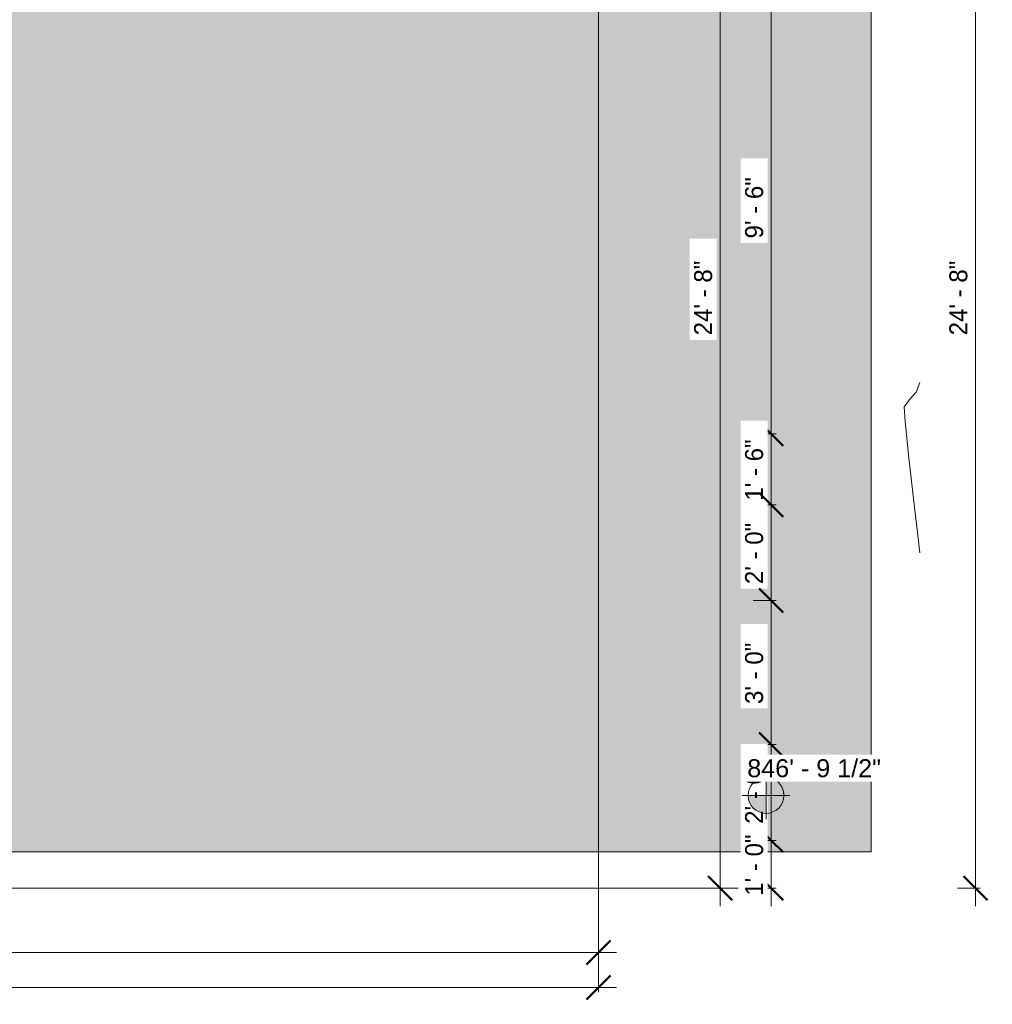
# Model space of a CAD drawing. Header units: inches. Extents: x 1931 to 3173, y 8366 to 8904.
# Tile 11 of 55: x 2929 to 3173, y 8368 to 8614. Entities that reach past the tile are written whole.
import ezdxf

# ---------------------------------------------------------------- set-up
doc = ezdxf.new("R2010")
doc.units = ezdxf.units.IN
doc.header["$MEASUREMENT"] = 0
for name, color, linetype, lineweight in [('A-ANNO-DIMS', 211, 'Continuous', 9), ('A-ANNO-DIMS-48', 211, 'Continuous', 9), ('C-BLDG-PADS', 91, 'Continuous', 9), ('C-TOPO', 7, 'Continuous', 9), ('G-ANNO-DIMS', 111, 'Continuous', 9)]:
    doc.layers.add(name, color=color, linetype=linetype, lineweight=lineweight)
doc.styles.add('Arial', font='arial.ttf', dxfattribs={"height": 4.5})
doc.styles.add('Century Gothic', font='ufonts.com_century-gothic.ttf', dxfattribs={"height": 4.499999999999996})
doc.dimstyles.new('OD__1__Tol__', dxfattribs={"dimscale": 12, "dimtxt": 4.698757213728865, "dimasz": 0.5, "dimexe": 0.375, "dimexo": 0.2500000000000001, "dimgap": 0.06250000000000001, "dimtad": 1, "dimdec": 0, "dimzin": 3, "dimdsep": 46, "dimlunit": 4, "dimtxsty": 'Century Gothic', "dimblk1": 'OBLIQUE', "dimblk2": 'OBLIQUE', "dimsah": 1, "dimcen": 0.09, "dimdle": 0.375, "dimazin": 0, "dimtfac": 1, "dimtdec": 4, "dimtix": 1, "dimtmove": 0, "dimatfit": 3, "dimfxl": 1, "dimtvp": 1, "dimtfill": 1, "dimfrac": 2, "dimtolj": 1, "dimtzin": 0, "dimarcsym": 2})

# ---------------------------------------------------------------- blocks, each defined once
blk = doc.blocks.new('DIMBLOCK1-FLOOR PLAN - BASEMENT')
at = {"layer": 'A-ANNO-DIMS-48'}
for p, q in [((2715.836683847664, 8370.535317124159), (2715.836683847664, 8376.277957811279)), ((3074.336683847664, 8370.535317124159), (3074.336683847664, 8376.277957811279)), ((3078.836683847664, 8371.777957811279), (2715.836683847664, 8371.777957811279)), ((2715.836683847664, 8371.777957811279), (2715.836683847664, 8370.53531712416)), ((3074.336683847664, 8371.777957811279), (3074.336683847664, 8370.535317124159))]:
    blk.add_line(p, q, dxfattribs=at)
at = {"layer": 'A-ANNO-DIMS-48', "lineweight": 50}
for p, q in [((2715.836683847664, 8371.777957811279), (2718.836683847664, 8374.777957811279)), ((3074.336683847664, 8371.777957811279), (3077.336683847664, 8374.777957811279)), ((2715.836683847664, 8371.777957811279), (2712.836683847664, 8368.777957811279)), ((3074.336683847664, 8371.777957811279), (3071.336683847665, 8368.777957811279))]:
    blk.add_line(p, q, dxfattribs=at)
at = {"layer": 'A-ANNO-DIMS-48', "color": 0, "insert": (2883.712708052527, 8378.295876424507), "char_height": 4.499999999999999, "width": 27.29754190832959, "attachment_point": 1, "line_spacing_factor": 0.9845015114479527, "style": 'Century Gothic', "bg_fill": 3, "box_fill_scale": 1.25, "bg_fill_color": 256, "bg_fill_true_color": 13158600, "bg_fill_transparency": 0}
blk.add_mtext('29\' - 11"', dxfattribs=at)
blk = doc.blocks.new('_Oblique')
at = {"color": 0, "linetype": 'ByBlock', "lineweight": -2}
blk.add_line((-0.5, -0.5), (0.5, 0.5), dxfattribs=at)
blk = doc.blocks.new('DIMBLOCK11-FLOOR PLAN - BASEMENT')
at = {"layer": 'A-ANNO-DIMS-48', "lineweight": 50}
for p, q in [((3117.535755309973, 8623.81938150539), (3114.535755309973, 8626.81938150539)), ((3117.535755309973, 8623.81938150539), (3120.535755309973, 8620.81938150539)), ((3117.535755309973, 8510.319381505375), (3114.535755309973, 8513.319381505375)), ((3117.535755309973, 8510.319381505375), (3120.535755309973, 8507.319381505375))]:
    blk.add_line(p, q, dxfattribs=at)
at = {"layer": 'A-ANNO-DIMS-48'}
for p, q in [((3118.778395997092, 8623.81938150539), (3113.035755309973, 8623.81938150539)), ((3117.535755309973, 8623.81938150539), (3117.535755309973, 8510.319381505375)), ((3117.535755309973, 8623.81938150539), (3118.778395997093, 8623.81938150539)), ((3118.778395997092, 8510.319381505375), (3113.035755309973, 8510.319381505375)), ((3117.535755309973, 8510.319381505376), (3118.778395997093, 8510.319381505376))]:
    blk.add_line(p, q, dxfattribs=at)
at = {"layer": 'A-ANNO-DIMS-48', "color": 0, "insert": (3111.017836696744, 8559.200827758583), "char_height": 4.499999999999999, "width": 18.88452899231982, "attachment_point": 1, "rotation": 90, "line_spacing_factor": 0.9845015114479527, "style": 'Century Gothic', "bg_fill": 3, "box_fill_scale": 1.25, "bg_fill_color": 256, "bg_fill_true_color": 13158600, "bg_fill_transparency": 0}
blk.add_mtext('9\' - 6"', dxfattribs=at)
blk = doc.blocks.new('DIMBLOCK12-FLOOR PLAN - BASEMENT')
at = {"layer": 'A-ANNO-DIMS-48', "lineweight": 50}
for p, q in [((3117.535755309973, 8510.319381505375), (3114.535755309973, 8513.319381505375)), ((3117.535755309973, 8510.319381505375), (3120.535755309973, 8507.319381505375)), ((3117.535755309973, 8492.569381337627), (3114.535755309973, 8495.569381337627)), ((3117.535755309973, 8492.569381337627), (3120.535755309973, 8489.569381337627))]:
    blk.add_line(p, q, dxfattribs=at)
at = {"layer": 'A-ANNO-DIMS-48'}
for p, q in [((3118.778395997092, 8510.319381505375), (3113.035755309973, 8510.319381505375)), ((3117.535755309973, 8510.319381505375), (3117.535755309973, 8492.569381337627)), ((3117.535755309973, 8510.319381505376), (3118.778395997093, 8510.319381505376)), ((3118.778395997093, 8492.569381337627), (3113.035755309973, 8492.569381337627)), ((3117.535755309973, 8492.56938133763), (3118.778395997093, 8492.56938133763))]:
    blk.add_line(p, q, dxfattribs=at)
at = {"layer": 'A-ANNO-DIMS-48', "color": 0, "insert": (3111.017836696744, 8493.575827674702), "char_height": 4.499999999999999, "width": 18.88452899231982, "attachment_point": 1, "rotation": 90, "line_spacing_factor": 0.9845015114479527, "style": 'Century Gothic', "bg_fill": 3, "box_fill_scale": 1.25, "bg_fill_color": 256, "bg_fill_true_color": 13158600, "bg_fill_transparency": 0}
blk.add_mtext('1\' - 6"', dxfattribs=at)
blk = doc.blocks.new('DIMBLOCK13-FLOOR PLAN - BASEMENT')
at = {"layer": 'A-ANNO-DIMS-48', "lineweight": 50}
for p, q in [((3117.535755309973, 8492.569381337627), (3114.535755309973, 8495.569381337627)), ((3117.535755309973, 8492.569381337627), (3120.535755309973, 8489.569381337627)), ((3117.535755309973, 8468.56938133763), (3114.535755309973, 8471.56938133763)), ((3117.535755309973, 8468.56938133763), (3120.535755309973, 8465.56938133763))]:
    blk.add_line(p, q, dxfattribs=at)
at = {"layer": 'A-ANNO-DIMS-48'}
for p, q in [((3118.778395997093, 8492.569381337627), (3113.035755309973, 8492.569381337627)), ((3117.535755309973, 8492.569381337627), (3117.535755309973, 8468.56938133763)), ((3117.535755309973, 8492.56938133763), (3118.778395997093, 8492.56938133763)), ((3118.778395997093, 8468.56938133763), (3113.035755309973, 8468.56938133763)), ((3117.535755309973, 8468.56938133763), (3118.778395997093, 8468.56938133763))]:
    blk.add_line(p, q, dxfattribs=at)
at = {"layer": 'A-ANNO-DIMS-48', "color": 0, "insert": (3111.017836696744, 8472.700827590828), "char_height": 4.499999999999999, "width": 18.88452899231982, "attachment_point": 1, "rotation": 90, "line_spacing_factor": 0.9845015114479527, "style": 'Century Gothic', "bg_fill": 3, "box_fill_scale": 1.25, "bg_fill_color": 256, "bg_fill_true_color": 13158600, "bg_fill_transparency": 0}
blk.add_mtext('2\' - 0"', dxfattribs=at)
blk = doc.blocks.new('DIMBLOCK14-FLOOR PLAN - BASEMENT')
at = {"layer": 'A-ANNO-DIMS-48', "lineweight": 50}
for p, q in [((3117.535755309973, 8468.56938133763), (3114.535755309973, 8471.56938133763)), ((3117.535755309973, 8468.56938133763), (3120.535755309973, 8465.56938133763)), ((3117.535755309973, 8432.56938133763), (3114.535755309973, 8435.56938133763)), ((3117.535755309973, 8432.56938133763), (3120.535755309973, 8429.56938133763))]:
    blk.add_line(p, q, dxfattribs=at)
at = {"layer": 'A-ANNO-DIMS-48'}
for p, q in [((3118.778395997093, 8468.56938133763), (3113.035755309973, 8468.56938133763)), ((3117.535755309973, 8468.56938133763), (3117.535755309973, 8432.56938133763)), ((3117.535755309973, 8468.56938133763), (3118.778395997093, 8468.56938133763)), ((3118.778395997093, 8432.56938133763), (3113.035755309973, 8432.56938133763)), ((3117.535755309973, 8432.56938133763), (3118.778395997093, 8432.56938133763))]:
    blk.add_line(p, q, dxfattribs=at)
at = {"layer": 'A-ANNO-DIMS-48', "color": 0, "insert": (3111.017836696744, 8442.700827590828), "char_height": 4.499999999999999, "width": 18.88452899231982, "attachment_point": 1, "rotation": 90, "line_spacing_factor": 0.9845015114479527, "style": 'Century Gothic', "bg_fill": 3, "box_fill_scale": 1.25, "bg_fill_color": 256, "bg_fill_true_color": 13158600, "bg_fill_transparency": 0}
blk.add_mtext('3\' - 0"', dxfattribs=at)
blk = doc.blocks.new('DIMBLOCK15-FLOOR PLAN - BASEMENT')
at = {"layer": 'A-ANNO-DIMS-48', "lineweight": 50}
for p, q in [((3117.535755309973, 8432.56938133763), (3114.535755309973, 8435.56938133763)), ((3117.535755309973, 8432.56938133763), (3120.535755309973, 8429.56938133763)), ((3117.535755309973, 8408.569381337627), (3114.535755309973, 8411.569381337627)), ((3117.535755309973, 8408.569381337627), (3120.535755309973, 8405.569381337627))]:
    blk.add_line(p, q, dxfattribs=at)
at = {"layer": 'A-ANNO-DIMS-48'}
for p, q in [((3118.778395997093, 8432.56938133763), (3113.035755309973, 8432.56938133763)), ((3117.535755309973, 8432.56938133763), (3117.535755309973, 8408.569381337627)), ((3117.535755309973, 8432.56938133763), (3118.778395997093, 8432.56938133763)), ((3118.778395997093, 8408.569381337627), (3113.035755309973, 8408.569381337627)), ((3117.535755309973, 8408.56938133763), (3118.778395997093, 8408.56938133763))]:
    blk.add_line(p, q, dxfattribs=at)
at = {"layer": 'A-ANNO-DIMS-48', "color": 0, "insert": (3111.017836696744, 8412.700827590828), "char_height": 4.499999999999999, "width": 18.88452899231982, "attachment_point": 1, "rotation": 90, "line_spacing_factor": 0.9845015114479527, "style": 'Century Gothic', "bg_fill": 3, "box_fill_scale": 1.25, "bg_fill_color": 256, "bg_fill_true_color": 13158600, "bg_fill_transparency": 0}
blk.add_mtext('2\' - 0"', dxfattribs=at)
blk = doc.blocks.new('DIMBLOCK16-FLOOR PLAN - BASEMENT')
at = {"layer": 'A-ANNO-DIMS-48', "lineweight": 50}
for p, q in [((3117.535755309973, 8408.569381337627), (3114.535755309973, 8411.569381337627)), ((3117.535755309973, 8408.569381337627), (3120.535755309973, 8405.569381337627)), ((3117.535755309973, 8396.56938133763), (3114.535755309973, 8399.56938133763)), ((3117.535755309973, 8396.56938133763), (3120.535755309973, 8393.56938133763))]:
    blk.add_line(p, q, dxfattribs=at)
at = {"layer": 'A-ANNO-DIMS-48'}
for p, q in [((3118.778395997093, 8408.569381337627), (3113.035755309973, 8408.569381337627)), ((3117.535755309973, 8408.569381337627), (3117.535755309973, 8392.06938133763)), ((3117.535755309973, 8408.56938133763), (3118.778395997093, 8408.56938133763)), ((3118.778395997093, 8396.56938133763), (3113.035755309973, 8396.56938133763)), ((3117.535755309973, 8396.56938133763), (3118.778395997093, 8396.56938133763))]:
    blk.add_line(p, q, dxfattribs=at)
at = {"layer": 'A-ANNO-DIMS-48', "color": 0, "insert": (3111.017836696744, 8394.700827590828), "char_height": 4.499999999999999, "width": 18.88452899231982, "attachment_point": 1, "rotation": 90, "line_spacing_factor": 0.9845015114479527, "style": 'Century Gothic', "bg_fill": 3, "box_fill_scale": 1.25, "bg_fill_color": 256, "bg_fill_true_color": 13158600, "bg_fill_transparency": 0}
blk.add_mtext('1\' - 0"', dxfattribs=at)
blk = doc.blocks.new('DIMBLOCK23-FLOOR PLAN - BASEMENT')
at = {"layer": 'A-ANNO-DIMS-48', "lineweight": 50}
for p, q in [((3104.769679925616, 8692.569381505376), (3101.769679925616, 8695.569381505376)), ((3104.769679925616, 8692.569381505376), (3107.769679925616, 8689.569381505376)), ((3104.769679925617, 8396.56938133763), (3101.769679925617, 8399.56938133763)), ((3104.769679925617, 8396.56938133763), (3107.769679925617, 8393.56938133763))]:
    blk.add_line(p, q, dxfattribs=at)
at = {"layer": 'A-ANNO-DIMS-48'}
for p, q in [((3077.336683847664, 8692.569381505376), (3109.269679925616, 8692.569381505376)), ((3104.769679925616, 8692.569381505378), (3077.336683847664, 8692.569381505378)), ((3104.769679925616, 8692.569381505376), (3104.769679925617, 8392.06938133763)), ((2649.336683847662, 8396.56938133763), (3109.269679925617, 8396.56938133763)), ((3104.769679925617, 8396.56938133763), (2649.336683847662, 8396.569381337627))]:
    blk.add_line(p, q, dxfattribs=at)
at = {"layer": 'A-ANNO-DIMS-48', "color": 0, "insert": (3098.251761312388, 8534.948116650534), "char_height": 4.499999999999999, "width": 23.09103545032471, "attachment_point": 1, "rotation": 90, "line_spacing_factor": 0.9845015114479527, "style": 'Century Gothic', "bg_fill": 3, "box_fill_scale": 1.25, "bg_fill_color": 256, "bg_fill_true_color": 13158600, "bg_fill_transparency": 0}
blk.add_mtext('24\' - 8"', dxfattribs=at)
blk = doc.blocks.new('DIMBLOCK24-FLOOR PLAN - BASEMENT')
at = {"layer": 'A-ANNO-DIMS-48'}
for p, q in [((3168.670523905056, 8697.069381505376), (3168.670523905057, 8392.06938133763)), ((3169.913164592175, 8692.569381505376), (3164.170523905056, 8692.569381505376)), ((3168.670523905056, 8692.569381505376), (3169.913164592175, 8692.569381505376)), ((3169.913164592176, 8396.56938133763), (3164.170523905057, 8396.56938133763)), ((3168.670523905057, 8396.56938133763), (3169.913164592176, 8396.56938133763))]:
    blk.add_line(p, q, dxfattribs=at)
at = {"layer": 'A-ANNO-DIMS-48', "lineweight": 50}
for p, q in [((3168.670523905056, 8692.569381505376), (3165.670523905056, 8695.569381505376)), ((3168.670523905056, 8692.569381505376), (3171.670523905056, 8689.569381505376)), ((3168.670523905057, 8396.56938133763), (3165.670523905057, 8399.56938133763)), ((3168.670523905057, 8396.56938133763), (3171.670523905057, 8393.56938133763))]:
    blk.add_line(p, q, dxfattribs=at)
at = {"layer": 'A-ANNO-DIMS-48', "color": 0, "insert": (3162.152605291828, 8534.948116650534), "char_height": 4.499999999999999, "width": 23.09103545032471, "attachment_point": 1, "rotation": 90, "line_spacing_factor": 0.9845015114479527, "style": 'Century Gothic', "bg_fill": 3, "box_fill_scale": 1.25, "bg_fill_color": 256, "bg_fill_true_color": 13158600, "bg_fill_transparency": 0}
blk.add_mtext('24\' - 8"', dxfattribs=at)
blk = doc.blocks.new('DIMBLOCK39-FLOOR PLAN - BASEMENT')
at = {"layer": 'A-ANNO-DIMS-48'}
for p, q in [((3074.336683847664, 8689.569381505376), (3074.336683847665, 8376.03831519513)), ((3074.336683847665, 8380.53831519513), (3074.336683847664, 8689.569381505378)), ((2646.336683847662, 8393.569381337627), (2646.336683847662, 8376.038315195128)), ((2646.336683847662, 8380.538315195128), (2646.336683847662, 8393.569381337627)), ((3078.836683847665, 8380.53831519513), (2646.336683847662, 8380.538315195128))]:
    blk.add_line(p, q, dxfattribs=at)
at = {"layer": 'A-ANNO-DIMS-48', "lineweight": 50}
for p, q in [((2646.336683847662, 8380.538315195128), (2649.336683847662, 8383.538315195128)), ((3074.336683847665, 8380.53831519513), (3077.336683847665, 8383.53831519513)), ((2646.336683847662, 8380.538315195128), (2643.336683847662, 8377.538315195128)), ((3074.336683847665, 8380.53831519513), (3071.336683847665, 8377.53831519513))]:
    blk.add_line(p, q, dxfattribs=at)
at = {"layer": 'A-ANNO-DIMS-48', "color": 0, "insert": (2850.715419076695, 8387.056233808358), "char_height": 4.499999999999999, "width": 23.09103545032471, "attachment_point": 1, "line_spacing_factor": 0.9845015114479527, "style": 'Century Gothic', "bg_fill": 3, "box_fill_scale": 1.25, "bg_fill_color": 256, "bg_fill_true_color": 13158600, "bg_fill_transparency": 0}
blk.add_mtext('35\' - 8"', dxfattribs=at)
blk = doc.blocks.new('Spot Elevations - Spot Elevation - Target Filled-49714-FLOOR PLAN - BASEMENT')
at = {"layer": 'G-ANNO-DIMS'}
h = blk.add_hatch(color=256, dxfattribs=at)
edge = h.paths.add_edge_path(flags=0)
edge.add_line((1.249000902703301e-16, 0), (-0.09374999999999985, 0))
edge.add_arc((5.724587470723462e-16, -3.434752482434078e-16), 0.09375000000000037, 90.00000000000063, 180.0000000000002, ccw=False)
edge.add_line((1.249000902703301e-16, 0.09375000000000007), (1.249000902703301e-16, 0))
h = blk.add_hatch(color=256, dxfattribs=at)
edge = h.paths.add_edge_path(flags=0)
edge.add_line((1.249000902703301e-16, 0), (0.09375000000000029, 0))
edge.add_arc((2.289834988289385e-16, 6.245004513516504e-17), 0.09374999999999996, 269.99999999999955, 359.99999999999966, ccw=False)
edge.add_line((1.249000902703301e-16, -0.09375), (1.249000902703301e-16, 0))
for p, q in [((-2.706168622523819e-16, 0.1243846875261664), (-2.706168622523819e-16, -0.125)), ((1.249000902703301e-16, 0), (1.249000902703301e-16, 0.09375000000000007)), ((0.1250000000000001, 7.067913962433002e-16), (-0.1249999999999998, 7.067913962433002e-16)), ((-0.09374999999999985, 0), (1.249000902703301e-16, 0)), ((1.249000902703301e-16, 0), (1.249000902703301e-16, -0.09375)), ((0.09375000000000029, 0), (1.249000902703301e-16, 0))]:
    blk.add_line(p, q, dxfattribs=at)
blk.add_circle((1.249000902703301e-16, 0), 0.09375000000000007, dxfattribs=at)
for centre, radius, start, end in [((5.724587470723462e-16, -3.434752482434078e-16), 0.09375000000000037, 90.00000000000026, 179.9999999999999), ((2.289834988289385e-16, 6.245004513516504e-17), 0.09374999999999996, 269.9999999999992, 359.9999999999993)]:
    blk.add_arc(centre, radius, start, end, dxfattribs=at)

msp = doc.modelspace()

# ---------------------------------------------------------------- hatches: boundary and pattern name
at = {"layer": 'C-BLDG-PADS'}
h = msp.add_hatch(dxfattribs=at)
h.set_pattern_fill('FP_8', color=256, style=0, pattern_type=2)
h.set_pattern_definition([(0, (1.053, 0), (7.678, 1.92), [0.633, -5.125, 0.633, -5.125, -30.713]), (0, (1.053, 0), (7.678, 1.92), [-11.518, 0.633, -10.884, 0.633, -5.125, -13.437]), (0, (1.053, 0), (7.678, 1.92), [-28.794, 0.633, -3.206, 0.633, -8.964]), (119.995, (3.932, 0.96), (-5.501772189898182, 5.690689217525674), [0.634, -5.126, 0.634, -5.126, -30.718]), (119.995, (3.932, 0.96), (-5.501772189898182, 5.690689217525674), [-11.519, 0.634, -10.886, 0.634, -5.126, -13.439]), (119.995, (3.932, 0.96), (-5.501772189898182, 5.690689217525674), [-28.798, 0.634, -3.206, 0.634, -8.966000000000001]), (240.005, (4.891999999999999, 4.8), (-2.17656702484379, -7.611265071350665), [0.634, -5.126, 0.634, -5.126, -30.718]), (240.005, (4.891999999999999, 4.8), (-2.17656702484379, -7.611265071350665), [-11.519, 0.634, -10.886, 0.634, -5.126, -13.439]), (240.005, (4.891999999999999, 4.8), (-2.17656702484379, -7.611265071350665), [-28.798, 0.634, -3.206, 0.634, -8.966000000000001])])
h.paths.add_polyline_path([(3103.002109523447, 8405.668616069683), (3142.597173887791, 8405.668945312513), (3142.597173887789, 8644.569381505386), (2851.538557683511, 8644.569381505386), (2841.298064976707, 8666.530188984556), (2837.79818323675, 8667.380767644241), (2842.896164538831, 8669.757995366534), (2839.396282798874, 8670.60857402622), (2829.155790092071, 8692.569381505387), (2646.336683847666, 8692.569381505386), (2646.336683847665, 8651.418384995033), (2646.391677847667, 8651.418384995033), (2646.391677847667, 8650.56938150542), (2646.336683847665, 8650.56938150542), (2646.336683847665, 8632.56938150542), (2646.391677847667, 8632.56938150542), (2646.391677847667, 8631.720378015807), (2646.336683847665, 8631.720378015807), (2646.336683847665, 8621.829322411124), (2646.391677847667, 8621.829322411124), (2646.391677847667, 8620.98031892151), (2646.336683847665, 8620.98031892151), (2646.336683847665, 8516.10531892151), (2646.391677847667, 8516.10531892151), (2646.391677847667, 8515.256315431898), (2646.336683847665, 8515.256315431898), (2646.337033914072, 8405.668945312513), (3103.002070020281, 8405.668945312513)], flags=0)
h.paths.add_polyline_path([(2752.413047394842, 8496.481151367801), (2739.867590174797, 8509.026608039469), (2752.413047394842, 8521.57206800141), (2755.287636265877, 8521.240406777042), (2757.927486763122, 8520.295838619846), (2760.256965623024, 8518.814004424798), (2762.200439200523, 8516.870527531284), (2763.682276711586, 8514.541054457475), (2764.626845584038, 8511.901199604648), (2764.958506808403, 8509.026610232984), (2764.626845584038, 8506.1520215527), (2763.682276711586, 8503.512171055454), (2762.200439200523, 8501.182689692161), (2760.256965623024, 8499.239218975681), (2757.927486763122, 8497.75737796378), (2755.287636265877, 8496.812796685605)], flags=0)
h.paths.add_polyline_path([(2722.718503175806, 8504.415693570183), (2719.704547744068, 8504.763435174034), (2716.936711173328, 8505.753797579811), (2714.494294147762, 8507.307473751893), (2712.456596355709, 8509.345174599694), (2710.902915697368, 8511.787586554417), (2709.912553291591, 8514.555427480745), (2709.56481168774, 8517.569383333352), (2709.912553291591, 8520.58333890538), (2710.902915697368, 8523.351175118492), (2712.456596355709, 8525.793594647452), (2714.494294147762, 8527.831289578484), (2716.936711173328, 8529.384973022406), (2719.704547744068, 8530.375348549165), (2722.718503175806, 8530.72307309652), (2735.87219236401, 8517.569385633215), (2723.066243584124, 8504.763435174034)], flags=0)

# ---------------------------------------------------------------- linework, layer by layer
for p, q in [((3142.597173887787, 8405.668616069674), (3142.597173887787, 8644.569381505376)), ((3103.002109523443, 8405.668616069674), (3142.597173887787, 8405.668616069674))]:
    msp.add_line(p, q, dxfattribs=at)
at = {"layer": 'C-TOPO'}
for p, q in [((3153.863525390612, 8520.71704101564), (3154.753832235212, 8523.109210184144)), ((3154.753832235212, 8523.109210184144), (3153.863525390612, 8520.71704101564)), ((3152.181152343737, 8518.921875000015), (3150.842651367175, 8517.089355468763)), ((3152.181152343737, 8518.921875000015), (3150.842651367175, 8517.089355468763)), ((3153.863525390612, 8520.71704101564), (3152.181152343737, 8518.921875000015)), ((3153.863525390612, 8520.71704101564), (3152.181152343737, 8518.921875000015)), ((3150.842651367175, 8517.089355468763), (3151.0850830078, 8513.403076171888)), ((3150.842651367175, 8517.089355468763), (3151.0850830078, 8513.403076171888)), ((3152.030639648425, 8504.333496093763), (3151.0850830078, 8513.403076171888)), ((3151.0850830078, 8513.403076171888), (3152.030639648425, 8504.333496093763)), ((3152.030639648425, 8504.333496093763), (3153.512329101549, 8491.201171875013)), ((3152.030639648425, 8504.333496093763), (3153.512329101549, 8491.201171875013)), ((3153.996459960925, 8487.049804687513), (3153.512329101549, 8491.201171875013)), ((3153.512329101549, 8491.201171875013), (3153.996459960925, 8487.049804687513)), ((3153.996459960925, 8487.049804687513), (3154.753832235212, 8480.557173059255)), ((3153.996459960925, 8487.049804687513), (3154.753832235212, 8480.557173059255)), ((3007.217285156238, 8405.668945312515), (2890.976257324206, 8405.668945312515)), ((3007.217285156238, 8405.668945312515), (3009.778198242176, 8405.668945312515)), ((3009.778198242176, 8405.668945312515), (3011.53674316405, 8405.668945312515)), ((3013.970397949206, 8405.668945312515), (3011.53674316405, 8405.668945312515)), ((3013.970397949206, 8405.668945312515), (3077.772216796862, 8405.668945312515)), ((3098.063964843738, 8405.668945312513), (3077.772216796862, 8405.668945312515)), ((3098.063964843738, 8405.668945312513), (3103.002035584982, 8405.668945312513))]:
    msp.add_line(p, q, dxfattribs=at)

# ---------------------------------------------------------------- dimensions: what is measured, and where the dimension line sits
at = {"layer": 'A-ANNO-DIMS'}
dim = msp.add_linear_dim(base=(3168.670523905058, 8396.569381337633), p1=(3172.913164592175, 8692.569381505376), p2=(3172.913164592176, 8396.56938133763), angle=89.99999999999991, dimstyle='OD__1__Tol__', override={"dimpost": '<>', "dimfxl": 296.0000001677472}, dxfattribs=at)
dim.commit()
dim.dimension.update_dxf_attribs({"geometry": 'DIMBLOCK24-FLOOR PLAN - BASEMENT', "text_midpoint": (3165.557335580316, 8544.569381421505)})
dim = msp.add_linear_dim(base=(2715.836683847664, 8371.777957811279), p1=(3074.336683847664, 8367.535317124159), p2=(2715.836683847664, 8367.53531712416), dimstyle='OD__1__Tol__', override={"dimpost": '<>', "dimfxl": 358.5}, dxfattribs=at)
dim.commit()
dim.dimension.update_dxf_attribs({"geometry": 'DIMBLOCK1-FLOOR PLAN - BASEMENT', "text_midpoint": (2895.086683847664, 8374.891146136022)})

# ---------------------------------------------------------------- next in the draw order: dimensions: what is measured, and where the dimension line sits
for base, p1, p2, override, picture, middle in [((3104.769679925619, 8396.569381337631), (3074.336683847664, 8692.569381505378), (2646.336683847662, 8396.569381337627), {"dimpost": '<>', "dimfxl": 520.3844733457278}, 'DIMBLOCK23-FLOOR PLAN - BASEMENT', (3101.656491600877, 8544.569381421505)), ((3117.535755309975, 8510.31938150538), (3121.778395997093, 8623.81938150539), (3121.778395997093, 8510.319381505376), {"dimpost": '<>', "dimfxl": 113.5000000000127}, 'DIMBLOCK11-FLOOR PLAN - BASEMENT', (3114.422566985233, 8567.069381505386))]:
    dim = msp.add_linear_dim(base=base, p1=p1, p2=p2, angle=89.99999999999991, dimstyle='OD__1__Tol__', override=override, dxfattribs=at)
    dim.commit()
    dim.dimension.update_dxf_attribs({"geometry": picture, "text_midpoint": middle})

# ---------------------------------------------------------------- next in the draw order: dimensions: what is measured, and where the dimension line sits
for base, p1, p2, angle, override, picture, middle in [((2646.336683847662, 8380.538315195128), (3074.336683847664, 8692.569381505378), (2646.336683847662, 8396.569381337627), 2.435056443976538e-13, {"dimpost": '<>', "dimfxl": 520.3844733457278}, 'DIMBLOCK39-FLOOR PLAN - BASEMENT', (2860.336683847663, 8383.651503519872)), ((3117.535755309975, 8492.569381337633), (3121.778395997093, 8510.319381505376), (3121.778395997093, 8492.56938133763), 89.99999999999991, {"dimpost": '<>', "dimfxl": 17.7500001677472}, 'DIMBLOCK12-FLOOR PLAN - BASEMENT', (3114.422566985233, 8501.444381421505))]:
    dim = msp.add_linear_dim(base=base, p1=p1, p2=p2, angle=angle, dimstyle='OD__1__Tol__', override=override, dxfattribs=at)
    dim.commit()
    dim.dimension.update_dxf_attribs({"geometry": picture, "text_midpoint": middle})

# ---------------------------------------------------------------- next in the draw order: dimensions: what is measured, and where the dimension line sits
dim = msp.add_linear_dim(base=(3117.535755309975, 8468.569381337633), p1=(3121.778395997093, 8492.56938133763), p2=(3121.778395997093, 8468.56938133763), angle=89.99999999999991, dimstyle='OD__1__Tol__', override={"dimpost": '<>', "dimfxl": 24}, dxfattribs=at)
dim.commit()
dim.dimension.update_dxf_attribs({"geometry": 'DIMBLOCK13-FLOOR PLAN - BASEMENT', "text_midpoint": (3114.422566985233, 8480.569381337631)})

# ---------------------------------------------------------------- next in the draw order: dimensions: what is measured, and where the dimension line sits
dim = msp.add_linear_dim(base=(3117.535755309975, 8432.569381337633), p1=(3121.778395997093, 8468.56938133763), p2=(3121.778395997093, 8432.56938133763), angle=89.99999999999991, dimstyle='OD__1__Tol__', override={"dimpost": '<>', "dimfxl": 36}, dxfattribs=at)
dim.commit()
dim.dimension.update_dxf_attribs({"geometry": 'DIMBLOCK14-FLOOR PLAN - BASEMENT', "text_midpoint": (3114.422566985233, 8450.569381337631)})

# ---------------------------------------------------------------- next in the draw order: dimensions: what is measured, and where the dimension line sits
dim = msp.add_linear_dim(base=(3117.535755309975, 8408.569381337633), p1=(3121.778395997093, 8432.56938133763), p2=(3121.778395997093, 8408.56938133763), angle=89.99999999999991, dimstyle='OD__1__Tol__', override={"dimpost": '<>', "dimfxl": 24}, dxfattribs=at)
dim.commit()
dim.dimension.update_dxf_attribs({"geometry": 'DIMBLOCK15-FLOOR PLAN - BASEMENT', "text_midpoint": (3114.422566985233, 8420.569381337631)})

# ---------------------------------------------------------------- next in the draw order: dimensions: what is measured, and where the dimension line sits
dim = msp.add_linear_dim(base=(3117.535755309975, 8396.569381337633), p1=(3121.778395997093, 8408.56938133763), p2=(3121.778395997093, 8396.56938133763), angle=89.99999999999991, dimstyle='OD__1__Tol__', override={"dimpost": '<>', "dimfxl": 12}, dxfattribs=at)
dim.commit()
dim.dimension.update_dxf_attribs({"geometry": 'DIMBLOCK16-FLOOR PLAN - BASEMENT', "text_midpoint": (3114.422566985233, 8402.569381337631)})

# ---------------------------------------------------------------- next in the draw order: block references
at = {"layer": 'G-ANNO-DIMS', "extrusion": (0, 0, -1), "xscale": 47.99999999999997, "yscale": 47.99999999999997, "zscale": 47.99999999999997, "rotation": 180}
msp.add_blockref('Spot Elevations - Spot Elevation - Target Filled-49714-FLOOR PLAN - BASEMENT', (-3116.25445252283, 8419.817190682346), dxfattribs=at)

# ---------------------------------------------------------------- next in the draw order: texts
at = {"layer": 'G-ANNO-DIMS', "insert": (3111.565786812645, 8428.871124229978), "char_height": 4.5, "width": 40.05279770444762, "attachment_point": 1, "line_spacing_factor": 0.9417779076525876, "style": 'Arial', "bg_fill": 3, "box_fill_scale": 1.25, "bg_fill_color": 256, "bg_fill_true_color": 13158600, "bg_fill_transparency": 0}
msp.add_mtext('846\' - 9 1/2"', dxfattribs=at)

doc.saveas('drawing.dxf')
